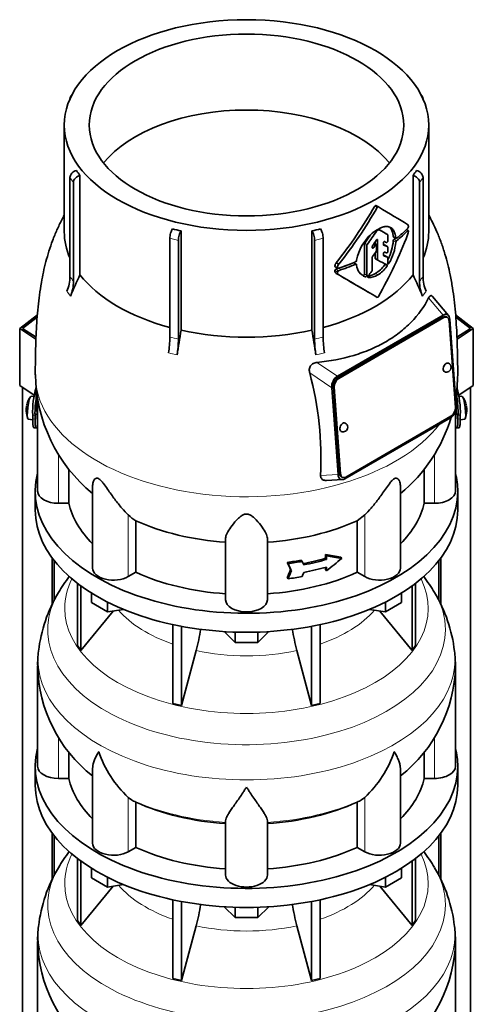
# Model space of a CAD drawing. Header units: millimetres. Extents: x 160 to 768, y -1047 to 1361.
# Tile 6 of 16: x 572 to 768, y -559 to -135. Entities that reach past the tile are written whole.
import ezdxf

# ---------------------------------------------------------------- set-up
doc = ezdxf.new("R2010")
doc.units = ezdxf.units.MM
for name, color, linetype in [('LOW_134-4', 7, 'Continuous'), ('M5X8_UNI7687', 7, 'Continuous'), ('VSI134_DIFFUSORE', 7, 'Continuous'), ('VSI134_TERMINALE', 7, 'Continuous'), ('VSI134_TESTATA', 7, 'Continuous')]:
    doc.layers.add(name, color=color, linetype=linetype)

# ---------------------------------------------------------------- blocks, each defined once
blk = doc.blocks.new('SE4')
at = {"layer": 'LOW_134-4', "color": 7, "linetype": 'Continuous', "lineweight": 35}
for p, q in [((573.42, -779.82), (573.42, -293.66)), ((766.28, -779.82), (766.28, -293.66)), ((586.17, -367.18), (586.17, -386.97)), ((586.93, -368.17), (586.93, -385.5)), ((752.77, -368.17), (752.77, -385.47)), ((753.53, -367.18), (753.53, -386.98)), ((586.17, -485.57), (586.17, -505.36)), ((586.93, -486.56), (586.93, -503.89)), ((752.77, -486.56), (752.77, -503.86)), ((753.53, -485.57), (753.53, -505.38))]:
    blk.add_line(p, q, dxfattribs=at)
at = {"layer": 'M5X8_UNI7687', "color": 7, "linetype": 'Continuous', "lineweight": 35}
for p, q in [((578.34, -297.64), (577.03, -297.52)), ((762.67, -297.52), (761.37, -297.64)), ((575.83, -307.3), (577.76, -307.6)), ((579.07, -305.25), (579.62, -305.32)), ((760.08, -305.32), (760.63, -305.25)), ((761.94, -307.6), (763.87, -307.3))]:
    blk.add_line(p, q, dxfattribs=at)
for centre, radius, start, end in [((584.95, -303.46), 10, 144.9873, 163.3043), ((754.75, -303.46), 10, 16.6957, 35.0127), ((584.95, -303.46), 10, 182.7249, 201.02), ((208.85, -246.9), 370.34, 351.3859, 351.4936), ((584.95, -303.46), 10, 166.4722, 167.4867), ((754.75, -303.46), 10, 338.98, 357.2751), ((754.75, -303.46), 10, 12.3071, 13.5278), ((1130.85, -246.9), 370.34, 188.5064, 188.6141)]:
    blk.add_arc(centre, radius, start, end, dxfattribs=at)
for centre, major_axis, ratio, start_param, end_param in [((584.97, -303.37), (9.78, -2.08), 0.810411, 3.076577, 3.120069), ((576.44, -302.41), (0.6, 4.89), 0.169759, 0.004788, 3.136805), ((763.26, -302.41), (0.6, -4.89), 0.169759, 0.004788, 3.136805), ((754.73, -303.37), (-9.78, -2.08), 0.810411, 3.163117, 3.206609), ((583.42, -301.46), (-7.36, -5.62), 0.747167, 5.690056, 5.839748), ((584.93, -303.58), (9.94, -1.06), 0.589949, 3.115062, 3.229621), ((754.77, -303.58), (-9.94, -1.06), 0.589949, 3.053564, 3.168123), ((756.28, -301.46), (7.36, -5.62), 0.747167, 0.443437, 0.593129)]:
    blk.add_ellipse(centre, major_axis=major_axis, ratio=ratio, start_param=start_param, end_param=end_param, dxfattribs=at)
at = {"layer": 'VSI134_DIFFUSORE', "color": 7, "linetype": 'Continuous', "lineweight": 35}
for p, q in [((578.85, -338.37), (578.85, -346.53)), ((760.85, -346.53), (760.85, -338.37)), ((597.02, -378.04), (597.02, -404.71)), ((598.55, -379.18), (598.55, -406.85)), ((741.15, -379.18), (741.15, -406.85)), ((742.68, -378.04), (742.68, -404.71)), ((603.09, -386.29), (603.09, -382.24)), ((736.61, -386.29), (736.61, -382.24)), ((610.03, -390.3), (603.09, -386.29)), ((610.03, -390.3), (610.03, -386.13)), ((616.86, -389.25), (610.03, -390.3)), ((729.67, -390.3), (722.84, -389.25)), ((729.67, -390.3), (729.67, -386.13)), ((736.61, -386.29), (729.67, -390.3)), ((598.55, -406.85), (612.41, -389.93)), ((727.29, -389.93), (741.15, -406.85)), ((638.15, -395.78), (638.15, -429.71)), ((641.85, -396.52), (641.85, -430.59)), ((697.85, -396.52), (697.85, -430.59)), ((701.55, -395.78), (701.55, -429.71)), ((664.94, -403.43), (660.29, -398.78)), ((664.94, -403.43), (664.94, -399)), ((679.41, -398.78), (674.76, -403.43)), ((674.76, -403.43), (674.76, -399)), ((597.02, -404.71), (598.55, -406.85)), ((674.76, -403.43), (664.94, -403.43)), ((741.15, -406.85), (742.68, -404.71)), ((641.85, -430.59), (648.13, -406.98)), ((691.57, -406.98), (697.85, -430.59)), ((579.85, -413.71), (579.85, -456.76)), ((759.85, -456.76), (759.85, -413.71)), ((638.15, -429.71), (641.85, -430.59)), ((697.85, -430.59), (701.55, -429.71)), ((593.38, -461.96), (593.38, -450.59)), ((746.32, -450.56), (746.32, -461.96)), ((578.85, -456.76), (578.85, -464.93)), ((760.85, -464.93), (760.85, -456.76)), ((603.57, -457.7), (603.57, -489.83)), ((736.13, -489.83), (736.13, -457.69)), ((588.85, -461.96), (593.38, -461.96)), ((746.32, -461.96), (750.85, -461.96)), ((620.36, -471.21), (618.94, -470.16)), ((720.76, -470.16), (719.34, -471.21)), ((622.14, -491.66), (622.14, -472.18)), ((717.56, -472.18), (717.56, -491.66)), ((660.85, -503.53), (660.85, -480.18)), ((678.85, -503.53), (678.85, -480.18)), ((618.94, -493.5), (622.14, -491.66)), ((717.56, -491.66), (720.76, -493.5)), ((597.02, -496.43), (597.02, -523.11)), ((598.55, -497.57), (598.55, -525.24)), ((741.15, -497.57), (741.15, -525.24)), ((742.68, -496.43), (742.68, -523.11)), ((603.09, -504.69), (603.09, -500.63)), ((736.61, -504.69), (736.61, -500.63)), ((598.55, -525.24), (612.41, -508.33)), ((610.03, -508.69), (603.09, -504.69)), ((610.03, -508.69), (610.03, -504.52)), ((616.86, -507.64), (610.03, -508.69)), ((729.67, -508.69), (722.84, -507.64)), ((727.29, -508.33), (741.15, -525.24)), ((729.67, -508.69), (729.67, -504.52)), ((736.61, -504.69), (729.67, -508.69)), ((638.15, -514.18), (638.15, -548.1)), ((641.85, -514.92), (641.85, -548.99)), ((697.85, -514.92), (697.85, -548.99)), ((701.55, -514.18), (701.55, -548.1)), ((664.94, -521.82), (660.29, -517.17)), ((664.94, -521.82), (664.94, -517.39)), ((679.41, -517.17), (674.76, -521.82)), ((674.76, -521.82), (674.76, -517.39)), ((597.02, -523.11), (598.55, -525.24)), ((641.85, -548.99), (648.13, -525.37)), ((674.76, -521.82), (664.94, -521.82)), ((691.57, -525.37), (697.85, -548.99)), ((741.15, -525.24), (742.68, -523.11)), ((579.85, -532.1), (579.85, -575.15)), ((759.85, -575.15), (759.85, -532.1)), ((638.15, -548.1), (641.85, -548.99)), ((697.85, -548.99), (701.55, -548.1))]:
    blk.add_line(p, q, dxfattribs=at)
at = {"layer": 'VSI134_DIFFUSORE', "color": 4, "linetype": 'Continuous', "lineweight": 9}
for p, q in [((588.85, -461.96), (588.85, -444.29)), ((750.85, -461.96), (750.85, -444.3)), ((618.94, -493.5), (618.94, -470.16)), ((720.76, -493.5), (720.76, -470.16))]:
    blk.add_line(p, q, dxfattribs=at)
at = {"layer": 'VSI134_DIFFUSORE', "color": 7, "linetype": 'Continuous', "lineweight": 35}
for centre, radius, start, end in [((648.49, -417.44), 69.4, 142.3825, 149.2794), ((690.69, -417.83), 70.04, 30.7925, 37.6012), ((642.41, -414.2), 62.52, 148.9914, 173.5914), ((697.46, -414.2), 62.36, 6.4073, 31.1006), ((558.28, -382.66), 93.08, 344.857, 350.6789), ((780.11, -382.87), 91.75, 189.3103, 195.2315), ((615.91, -412.61), 36.03, 171.4167, 181.7571), ((717.8, -413.18), 42.05, 359.2789, 8.1192), ((641.19, -412.51), 61.31, 181.13, 232.043), ((698.49, -412.44), 61.37, 307.9088, 358.8103), ((651.44, -435.2), 47.73, 198.6373, 227.0857), ((688.26, -435.2), 47.73, 312.9143, 341.3628), ((628.27, -458.82), 14.7, 237.4509, 245.3566), ((711.43, -458.82), 14.7, 294.6434, 302.5491), ((648.49, -535.84), 69.4, 142.3825, 149.2794), ((690.69, -536.22), 70.04, 30.7925, 37.6012), ((642.41, -532.6), 62.52, 148.9914, 173.5914), ((697.46, -532.59), 62.36, 6.4073, 31.1006), ((558.28, -501.05), 93.08, 344.857, 350.6789), ((780.11, -501.26), 91.75, 189.3103, 195.2315), ((615.91, -531), 36.03, 171.4167, 181.7571), ((717.8, -531.57), 42.05, 359.2789, 8.1192), ((641.19, -530.9), 61.31, 181.13, 232.043), ((698.49, -530.83), 61.37, 307.9088, 358.8103)]:
    blk.add_arc(centre, radius, start, end, dxfattribs=at)
for centre, major_axis, start_param, end_param in [((669.85, -338.37), (91, 0), 2.993207, 6.283185), ((669.85, -338.37), (91, 0), 0, 0.148386), ((669.85, -346.53), (-91, 0), 0, 3.141593), ((669.85, -456.76), (91, 0), 2.993207, 6.283185), ((669.85, -456.76), (91, 0), 0, 0.148386), ((588.85, -456.76), (9, 0), 3.141593, 4.712389), ((750.85, -456.76), (-9, 0), 1.570796, 3.141593), ((669.85, -464.93), (-91, 0), 0, 3.141593), ((669.85, -456.76), (-77, 0), 0.117151, 0.534109), ((669.85, -456.76), (77, 0), 5.749077, 6.166034), ((669.85, -437.28), (-77, 0), 0.902549, 1.453645), ((669.85, -437.28), (77, 0), 4.82954, 5.380636), ((612.57, -489.83), (9, 0), 3.141593, 5.497787), ((727.13, -489.83), (-9, 0), 0.785398, 3.141593), ((669.85, -456.76), (-77, 0), 0.902549, 1.453645), ((669.85, -456.76), (77, 0), 4.82954, 5.380636), ((669.85, -503.53), (-9, 0), 0, 3.141593)]:
    blk.add_ellipse(centre, major_axis=major_axis, ratio=0.57735, start_param=start_param, end_param=end_param, dxfattribs=at)
at = {"layer": 'VSI134_DIFFUSORE', "color": 4, "linetype": 'Continuous', "lineweight": 9}
for centre, major_axis, start_param, end_param in [((669.85, -388.79), (-78.3, 0), 0, 3.425204), ((669.85, -388.79), (-78.3, 0), 5.999574, 6.283185), ((669.85, -397.99), (85.67, 0), 2.813064, 6.283185), ((669.85, -397.99), (85.67, 0), 0, 0.328762), ((669.85, -373.68), (-61.63, 0), 0.463231, 1.030574), ((669.85, -373.68), (61.63, 0), 5.252612, 5.819954), ((669.85, -410.74), (-89.83, 0), 6.215638, 6.283185), ((669.85, -410.74), (-89.83, 0), 0, 3.208962), ((669.85, -373.68), (-61.63, 0), 1.210556, 1.931037), ((669.85, -435.29), (-79.5, 0), 0.898849, 1.457346), ((669.85, -435.29), (79.5, 0), 4.82584, 5.384336), ((669.85, -507.19), (-78.3, 0), 0, 3.425204), ((669.85, -507.19), (-78.3, 0), 5.999574, 6.283185), ((669.85, -516.38), (85.67, 0), 2.813064, 6.283185), ((669.85, -516.38), (85.67, 0), 0, 0.328762), ((669.85, -492.07), (-61.63, 0), 0.463231, 1.030574), ((669.85, -492.07), (61.63, 0), 5.252612, 5.819954), ((669.85, -492.07), (-61.63, 0), 1.210556, 1.931037), ((669.85, -529.14), (-89.83, 0), 0, 3.208962), ((669.85, -529.14), (-89.83, 0), 6.215638, 6.283185)]:
    blk.add_ellipse(centre, major_axis=major_axis, ratio=0.57735, start_param=start_param, end_param=end_param, dxfattribs=at)
at = {"layer": 'VSI134_DIFFUSORE', "color": 7, "linetype": 'Continuous', "lineweight": 35}
for points, knots in [([(603.57, -457.71), (603.57, -457.54), (603.58, -457.37), (603.67, -456.19), (603.95, -455.14), (604.62, -453.46), (604.89, -452.89), (605.34, -452), (605.5, -451.7), (605.76, -451.24), (605.89, -451.01), (606.02, -450.77), (606.12, -450.61), (606.16, -450.53), (606.21, -450.45)], [0.4586292, 0.4586292, 0.4586292, 0.4586292, 0.5, 0.5, 0.75, 0.75, 0.875, 0.875, 0.9375, 0.9375, 0.96875, 0.984375, 0.984375, 1, 1, 1, 1]), ([(736.13, -457.7), (736.13, -457.55), (736.12, -457.39), (736.07, -456.73), (735.99, -456.22), (735.72, -455.15), (735.53, -454.61), (735.08, -453.48), (734.82, -452.9), (734.36, -452), (734.2, -451.7), (733.94, -451.24), (733.86, -451.08), (733.68, -450.77), (733.58, -450.61), (733.49, -450.45)], [0.4604904, 0.4604904, 0.4604904, 0.4604904, 0.5, 0.5, 0.625, 0.625, 0.75, 0.75, 0.875, 0.875, 0.9375, 0.9375, 0.96875, 0.96875, 1, 1, 1, 1]), ([(669.85, -465.67), (669.72, -465.89), (669.58, -466.1), (669.32, -466.52), (669.19, -466.72), (668.79, -467.34), (668.52, -467.75), (667.74, -468.94), (667.22, -469.7), (666.21, -471.18), (665.71, -471.89), (664.77, -473.25), (664.31, -473.89), (663.47, -475.11), (663.07, -475.69), (662.53, -476.51), (662.36, -476.78), (662.04, -477.29), (661.89, -477.54), (661.47, -478.26), (661.25, -478.7), (660.94, -479.5), (660.85, -479.86), (660.85, -480.18)], [0, 0, 0, 0, 0.03125, 0.03125, 0.0625, 0.0625, 0.125, 0.125, 0.25, 0.25, 0.375, 0.375, 0.5, 0.5, 0.625, 0.625, 0.6875, 0.6875, 0.75, 0.75, 0.875, 0.875, 1, 1, 1, 1]), ([(678.85, -480.18), (678.85, -479.86), (678.76, -479.5), (678.45, -478.7), (678.23, -478.26), (677.81, -477.54), (677.66, -477.29), (677.34, -476.78), (677.17, -476.51), (676.63, -475.69), (676.23, -475.11), (675.39, -473.89), (674.94, -473.25), (673.99, -471.9), (673.5, -471.19), (672.48, -469.71), (671.96, -468.94), (671.18, -467.75), (670.91, -467.34), (670.52, -466.73), (670.38, -466.52), (670.12, -466.1), (669.98, -465.88), (669.85, -465.67)], [0, 0, 0, 0, 0.125, 0.125, 0.25, 0.25, 0.3125, 0.3125, 0.375, 0.375, 0.5, 0.5, 0.625, 0.625, 0.75, 0.75, 0.875, 0.875, 0.9375, 0.9375, 0.96875, 0.96875, 1, 1, 1, 1])]:
    blk.add_open_spline(points, degree=3, knots=knots, dxfattribs=at)
at = {"layer": 'VSI134_TERMINALE', "color": 7, "linetype": 'Continuous', "lineweight": 35}
for p, q in [((572.14, -268.31), (579.77, -262.46)), ((759.94, -262.47), (767.56, -268.31)), ((579.68, -263.49), (573.42, -268.29)), ((766.28, -268.29), (760.01, -263.49)), ((579.15, -272.97), (572.14, -268.31)), ((572.14, -292.81), (572.14, -268.31)), ((573.42, -268.29), (579.19, -272.12)), ((760.52, -272.11), (766.28, -268.29)), ((767.56, -268.31), (760.55, -272.97)), ((767.56, -292.81), (767.56, -268.31)), ((578.43, -296.99), (572.14, -292.81)), ((767.56, -292.81), (761.25, -297)), ((577.75, -307.24), (577.75, -305.61)), ((578.74, -307.32), (578.74, -305.69)), ((760.96, -307.32), (760.96, -305.69)), ((761.95, -307.24), (761.95, -305.61)), ((578.35, -311.07), (579.35, -311.15)), ((760.35, -311.15), (761.35, -311.07))]:
    blk.add_line(p, q, dxfattribs=at)
at = {"layer": 'VSI134_TERMINALE', "color": 4, "linetype": 'Continuous', "lineweight": 9}
for p, q in [((577.75, -305.61), (578.74, -305.69)), ((578.74, -307.32), (577.75, -307.24)), ((760.96, -305.69), (761.95, -305.61)), ((761.95, -307.24), (760.96, -307.32))]:
    blk.add_line(p, q, dxfattribs=at)
at = {"layer": 'VSI134_TERMINALE', "color": 7, "linetype": 'Continuous', "lineweight": 35}
for centre, radius, start, end in [((614.8, -304.26), 37.07, 163.6042, 182.0785), ((723.34, -304.47), 38.63, 358.3189, 15.8843), ((617.18, -304.55), 38.45, 169.7505, 181.7029), ((724.09, -304.33), 36.9, 357.8966, 10.3709)]:
    blk.add_arc(centre, radius, start, end, dxfattribs=at)
for points, knots in [([(578.35, -311.07), (578.28, -311.07), (578.21, -311.02), (578.08, -310.83), (578.02, -310.68), (577.95, -310.36), (577.92, -310.23), (577.88, -309.97), (577.85, -309.68), (577.82, -309.34), (577.79, -308.98), (577.78, -308.79), (577.76, -308.17), (577.75, -307.73), (577.75, -307.24)], [0.3962895, 0.3962895, 0.3962895, 0.3962895, 0.5, 0.5, 0.625, 0.625, 0.6875, 0.6875, 0.75, 0.8125, 0.8125, 0.875, 0.875, 1, 1, 1, 1]), ([(578.74, -307.32), (578.74, -307.81), (578.75, -308.25), (578.77, -308.86), (578.78, -309.05), (578.81, -309.41), (578.82, -309.59), (578.87, -310.06), (578.91, -310.32), (579.01, -310.75), (579.07, -310.91), (579.21, -311.12), (579.29, -311.16), (579.43, -311.15), (579.47, -311.13), (579.57, -311.06), (579.67, -310.96), (579.78, -310.82), (579.84, -310.73)], [0, 0, 0, 0, 0.125, 0.125, 0.1875, 0.1875, 0.25, 0.25, 0.375, 0.375, 0.5, 0.5, 0.625, 0.625, 0.6875, 0.6875, 0.75, 0.8096651, 0.8096651, 0.8096651, 0.8096651]), ([(759.86, -310.73), (759.91, -310.81), (759.97, -310.89), (760.13, -311.07), (760.23, -311.14), (760.41, -311.16), (760.49, -311.12), (760.63, -310.91), (760.68, -310.76), (760.76, -310.44), (760.78, -310.31), (760.83, -310.05), (760.86, -309.76), (760.89, -309.42), (760.92, -309.06), (760.93, -308.87), (760.95, -308.25), (760.96, -307.81), (760.96, -307.32)], [0.189779, 0.189779, 0.189779, 0.189779, 0.25, 0.25, 0.375, 0.375, 0.5, 0.5, 0.625, 0.625, 0.6875, 0.6875, 0.75, 0.8125, 0.8125, 0.875, 0.875, 1, 1, 1, 1]), ([(761.95, -307.24), (761.95, -307.73), (761.94, -308.17), (761.92, -308.78), (761.91, -308.97), (761.88, -309.33), (761.87, -309.51), (761.82, -309.98), (761.78, -310.24), (761.68, -310.67), (761.62, -310.83), (761.49, -311.02), (761.42, -311.07), (761.35, -311.07)], [0, 0, 0, 0, 0.125, 0.125, 0.1875, 0.1875, 0.25, 0.25, 0.375, 0.375, 0.5, 0.5, 0.6059848, 0.6059848, 0.6059848, 0.6059848])]:
    blk.add_open_spline(points, degree=3, knots=knots, dxfattribs=at)
at = {"layer": 'VSI134_TESTATA', "color": 7, "linetype": 'Continuous', "lineweight": 35}
for p, q in [((594.73, -167.63), (594.12, -168.48)), ((745.58, -168.48), (744.97, -167.63)), ((593.79, -169.56), (593.79, -169.58)), ((745.91, -169.58), (745.91, -169.56)), ((591.35, -180.79), (591.35, -226.79)), ((748.35, -226.79), (748.35, -180.79)), ((598.11, -202.46), (598.11, -245.2)), ((741.59, -245.2), (741.59, -202.46)), ((593.79, -245.99), (593.79, -203.44)), ((595.32, -205.57), (595.32, -248.12)), ((744.38, -248.12), (744.38, -205.57)), ((745.91, -203.44), (745.91, -245.99)), ((726.67, -216.04), (725.61, -215.43)), ((641.67, -226.35), (641.67, -269.09)), ((698.03, -269.09), (698.03, -226.35)), ((730.62, -227.91), (729.56, -227.29)), ((730.72, -230.62), (730.72, -228.13)), ((739.54, -226.16), (738.8, -225.73)), ((636.81, -272.08), (636.81, -229.53)), ((640.51, -230.42), (640.51, -272.96)), ((699.19, -272.96), (699.19, -230.42)), ((702.89, -229.53), (702.89, -272.08)), ((720.65, -232.01), (720.65, -244.87)), ((721.71, -245.49), (721.71, -232.63)), ((725.82, -232.26), (724.85, -231.7)), ((725.28, -231.06), (725.28, -231.95)), ((725.92, -234.6), (725.92, -232.49)), ((726.34, -238.72), (726.34, -230.31)), ((728.82, -232.2), (728.82, -231.62)), ((730.62, -233.15), (729.56, -232.53)), ((733.18, -228.97), (734.25, -229.59)), ((724.02, -233.54), (724.02, -233.12)), ((725.28, -235.74), (725.28, -238.11)), ((728.82, -236.74), (728.82, -236.17)), ((730.62, -237.72), (729.56, -237.11)), ((730.72, -235.18), (730.72, -233.37)), ((708.49, -240.04), (709.59, -240.68)), ((717.16, -240.72), (716.09, -240.1)), ((717.29, -238.93), (717.28, -239.12)), ((717.28, -240.94), (717.29, -241.11)), ((724.02, -243.26), (724.02, -237.72)), ((725.38, -238.34), (726.44, -238.95)), ((730.71, -240.32), (730.72, -237.95)), ((708.07, -241.78), (709.17, -242.41)), ((708.51, -244.65), (709.61, -245.29)), ((756.9, -262.81), (750, -254.6)), ((709.02, -288.88), (754.53, -262.6)), ((754.46, -263.52), (709.21, -289.64)), ((754.82, -263.68), (709.56, -289.81)), ((756.29, -263.52), (755.94, -263.35)), ((759.83, -302.36), (757.12, -265.01)), ((757.48, -264.44), (760.19, -301.79)), ((709.28, -331.18), (706.57, -293.84)), ((707.27, -293.42), (709.98, -330.77)), ((707.62, -293.58), (710.34, -330.94)), ((579.85, -299.18), (579.85, -338.37)), ((759.85, -338.37), (759.85, -304.03)), ((757.73, -306.75), (712.23, -333.02)), ((712.64, -332.26), (757.9, -306.13)), ((593.38, -343.57), (593.38, -328.86)), ((746.32, -328.84), (746.32, -343.57)), ((704.32, -333.76), (711.15, -333.37)), ((710.82, -332.25), (711.17, -332.42)), ((603.57, -335.93), (603.57, -371.44)), ((736.13, -371.44), (736.13, -335.92)), ((593.38, -343.57), (588.85, -343.57)), ((750.85, -343.57), (746.32, -343.57)), ((622.14, -373.26), (622.14, -351.07)), ((720.76, -348.6), (717.56, -351.07)), ((717.56, -351.07), (717.56, -373.26)), ((660.85, -385.13), (660.85, -358.62)), ((678.85, -385.13), (678.85, -358.62)), ((693.45, -368.03), (693.83, -368.57)), ((703.87, -367.23), (703.87, -365.59)), ((703.87, -365.59), (704.26, -366.13)), ((703.87, -367.23), (704.26, -367.76)), ((704.26, -366.13), (704.26, -367.76)), ((710.47, -366.75), (710.86, -367.29)), ((687.38, -369), (687.76, -369.54)), ((688.81, -372.07), (689.2, -372.61)), ((703.87, -372.13), (703.87, -371.14)), ((703.87, -372.13), (704.26, -372.66)), ((704.26, -371.03), (704.26, -372.66)), ((622.14, -373.26), (618.94, -375.11)), ((687.38, -375.53), (687.76, -376.08)), ((720.76, -375.11), (717.56, -373.26))]:
    blk.add_line(p, q, dxfattribs=at)
at = {"layer": 'VSI134_TESTATA', "color": 4, "linetype": 'Continuous', "lineweight": 9}
for p, q in [((595.32, -205.57), (593.79, -203.44)), ((745.91, -203.44), (744.38, -205.57)), ((726.17, -216.33), (725.11, -215.72)), ((725.88, -226.45), (725.57, -226.27)), ((726.1, -226.22), (725.85, -226.08)), ((726.72, -225.87), (726.46, -225.72)), ((726.96, -225.84), (726.61, -225.64)), ((730.62, -227.91), (729.55, -227.29)), ((734.17, -229.42), (733.09, -228.8)), ((739.36, -226.22), (738.69, -225.84)), ((640.51, -230.42), (636.81, -229.53)), ((702.89, -229.53), (699.19, -230.42)), ((721.71, -232.63), (720.65, -232.01)), ((721.85, -232.24), (720.79, -231.63)), ((725.34, -232.5), (724.6, -232.07)), ((725.98, -230.11), (726.34, -230.31)), ((730.6, -233.14), (729.54, -232.52)), ((734.17, -231.18), (733.09, -230.56)), ((734.46, -230.58), (733.39, -229.96)), ((724.02, -233.2), (724.61, -233.55)), ((730.61, -237.72), (729.54, -237.1)), ((709.04, -242.12), (707.93, -241.48)), ((716.87, -240.72), (715.82, -240.11)), ((726.34, -238.72), (725.28, -238.11)), ((729.27, -241.07), (730.34, -241.69)), ((730.71, -239.98), (731.24, -240.28)), ((709, -244.05), (707.89, -243.42)), ((709.45, -243.49), (708.35, -242.85)), ((720.03, -245.49), (721.09, -246.11)), ((720.65, -244.87), (721.71, -245.49)), ((725.36, -244.65), (726.42, -245.27)), ((722.13, -246.31), (722.25, -246.38)), ((592.87, -252.82), (592.49, -252.33)), ((592.87, -252.82), (594.02, -254.46)), ((746.06, -253.89), (745.68, -254.46)), ((746.06, -253.89), (747.21, -252.33)), ((748.3, -255.19), (754.53, -262.6)), ((754.82, -263.68), (754.46, -263.52)), ((637.19, -279.04), (636.27, -278.86)), ((637.19, -279.04), (639.97, -279.74)), ((700.64, -279.48), (699.73, -279.74)), ((700.64, -279.48), (703.42, -278.86)), ((709.02, -288.88), (700.22, -282.96)), ((706.57, -293.84), (697.09, -287.46)), ((709.56, -289.81), (709.21, -289.64)), ((707.62, -293.58), (707.27, -293.42)), ((579.79, -308.23), (579.85, -308.24)), ((759.85, -308.24), (759.91, -308.23)), ((588.85, -343.57), (588.85, -322.39)), ((750.85, -343.57), (750.85, -322.37)), ((701.76, -331.61), (709.28, -331.18)), ((710.34, -330.94), (709.98, -330.77)), ((618.94, -375.11), (618.94, -348.6)), ((720.76, -375.11), (720.76, -348.6))]:
    blk.add_line(p, q, dxfattribs=at)
at = {"layer": 'VSI134_TESTATA', "color": 7, "linetype": 'Continuous', "lineweight": 35}
for centre, radius, start, end in [((628.74, -178.87), 38.66, 213.7109, 217.6034), ((710.96, -178.87), 38.66, 322.3966, 326.2891), ((558.65, -119.86), 192.09, 321.2685, 330.0618), ((556.49, -118.63), 195.79, 321.4403, 330.0659), ((739.16, -223.71), 0.189, 48.4238, 58.9517), ((738.55, -224.5), 1.05, 319.4362, 2.2381), ((667.23, -111.28), 117.87, 255.627, 257.474), ((672.47, -111.28), 117.87, 282.526, 284.373), ((737.27, -242.77), 20.34, 131.4374, 169.1268), ((726.47, -226.82), 0.701, 121.3426, 147.4783), ((726.86, -226.07), 0.25, 66.4547, 125.8549), ((733.76, -226.01), 5.86, 340.0202, 355.9303), ((721.33, -232.04), 0.683, 142.6702, 177.4199), ((722.4, -232.66), 0.685, 142.728, 177.4247), ((724.73, -233.15), 0.71, 144.7473, 177.5843), ((711.28, -228.59), 21.91, 333.0686, 354.8481), ((712.4, -229.2), 21.85, 329.5363, 354.8235), ((734.02, -230.65), 0.93, 132.5622, 174.2913), ((735.09, -231.27), 0.927, 132.3786, 174.2656), ((725.18, -234.57), 0.742, 324.5379, 357.5626), ((710.67, -241.71), 2.74, 142.4032, 175.1746), ((711.8, -242.36), 2.77, 142.6885, 175.0994), ((716.59, -239.04), 0.701, 294.3064, 353.4391), ((723.01, -240.7), 5.74, 184.0787, 250.4321), ((724.74, -237.75), 0.719, 143.3889, 177.4377), ((719.03, -233.81), 12.56, 300.2581, 324.6507), ((795.5, -337.98), 218.11, 154.8225, 157.4837), ((708.54, -243.47), 0.65, 107.3621, 174.8958), ((709.65, -244.11), 0.652, 107.6582, 174.966), ((-413.73, -2188.9), 2244.89, 59.51557, 59.98783), ((-414.26, -2192.23), 2248.03, 59.51593, 60.00441), ((721.56, -238.8), 6.98, 274.5485, 302.9777), ((722.63, -239.47), 6.92, 266.8484, 303.1454), ((723.29, -243.22), 0.729, 320.6246, 357.2202), ((720.08, -234.4), 12.58, 300.2436, 324.5986), ((544.2, -337.98), 218.11, 22.5163, 25.1775), ((576.82, -245.81), 16.97, 337.4174, 359.3951), ((578.35, -247.94), 16.97, 337.4174, 359.3951), ((761.35, -247.94), 16.97, 180.6049, 202.5826), ((762.88, -245.81), 16.97, 180.6049, 202.5826), ((1268.19, -374.34), 635.3, 170.4635, 171.43609), ((71.51, -374.34), 635.3, 8.56391, 9.5365), ((589.7, -271.75), 47.12, 351.3197, 359.5934), ((593.39, -272.63), 47.12, 351.3197, 359.5934), ((746.31, -272.63), 47.12, 180.4066, 188.6803), ((750, -271.75), 47.12, 180.4066, 188.6803), ((756, -285.11), 2, 0, 64.5303), ((557.03, -324.61), 144.9, 357.233, 14.8561), ((756, -285.11), 2, 244.5303, 360), ((646.21, -287.31), 67.32, 180.7604, 230.6152), ((693.43, -287.23), 67.42, 350.2713, 359.1652), ((711.46, -310.83), 2, 0, 64.5303), ((693.43, -287.23), 67.42, 309.3808, 343.3918), ((711.46, -310.83), 2, 244.5303, 0), ((630.59, -336.78), 16.6, 225.4083, 239.3884)]:
    blk.add_arc(centre, radius, start, end, dxfattribs=at)
at = {"layer": 'VSI134_TESTATA', "color": 4, "linetype": 'Continuous', "lineweight": 9}
for centre, radius, start, end in [((565.01, -268.25), 36.39, 33.5892, 37.725), ((774.69, -268.25), 36.39, 142.275, 146.4108), ((628.04, -316.92), 45.69, 74.1676, 78.9335), ((711.66, -316.92), 45.69, 101.0665, 105.8324)]:
    blk.add_arc(centre, radius, start, end, dxfattribs=at)
at = {"layer": 'VSI134_TESTATA', "color": 7, "linetype": 'Continuous', "lineweight": 35}
for major_axis in [(78.5, 0), (67.74, 0)]:
    blk.add_ellipse((669.85, -180.79), major_axis=major_axis, ratio=0.57735, dxfattribs=at)
for centre, major_axis, ratio, start_param, end_param in [((596.56, -170.22), (2.44, -1.75), 0.754344, 2.912261, 3.637652), ((743.14, -170.22), (-2.44, -1.75), 0.754344, 2.645534, 3.370925), ((669.85, -213.45), (67.74, 0), 0.57735, 0.430765, 2.710827), ((596.56, -202.78), (-2.44, -1.75), 0.754344, 4.207836, 5.787126), ((598.09, -204.91), (2.44, 1.75), 0.754344, 1.066243, 2.645534), ((741.61, -204.91), (2.44, -1.75), 0.754344, 0.496059, 2.075349), ((743.14, -202.78), (-2.44, 1.75), 0.754344, 3.637652, 5.216942), ((669.85, -183.24), (80, -46.83), 0.005973, 0.523921, 0.784455), ((669.85, -226.79), (78.5, 0), 0.57735, 3.141593, 3.391494), ((637.96, -227.93), (-0.7, -2.92), 0.31246, 3.786362, 5.365653), ((641.66, -228.82), (0.7, 2.92), 0.31246, 0.64477, 2.22406), ((698.04, -228.82), (0.7, -2.92), 0.31246, 0.917533, 2.496823), ((701.74, -227.93), (-0.7, 2.92), 0.31246, 4.059125, 5.638416), ((669.85, -192.97), (58.67, 82.76), 0.630164, 4.691898, 4.733091), ((669.85, -192.97), (-59.79, -84.34), 0.630164, 1.551795, 1.620079), ((669.85, -193.38), (80, 0), 0.57735, -0.790935, -0.780102), ((669.85, -192.88), (78.5, -44.84), 0.004672, -0.75927, -0.703933), ((669.85, -222.43), (56.38, 99), 0.573353, 4.713426, 4.974273), ((669.85, -192.88), (80, -45.69), 0.004672, -0.773039, -0.705414), ((669.85, -202.31), (80, 0), 0.57735, -0.630598, -0.518021), ((669.85, -203.34), (80, -0.05), 0.576906, -0.63021, -0.517581), ((669.85, -226.79), (-78.5, 0), 0.57735, 2.891692, 3.141593), ((629.05, -173.09), (84.79, 108.49), 0.813815, 4.796406, 4.817449), ((634.42, -177.8), (86.01, 97.61), 0.811036, -1.433588, -1.423742), ((627.73, -174.38), (122.16, -64.34), 0.054855, -0.567828, -0.557381), ((626.92, -173.91), (124.51, -65.57), 0.054855, -0.582253, -0.558494), ((626.97, -172.28), (124.46, -65.52), 0.055137, -0.576041, -0.56471), ((669.85, -203.34), (78.5, -0.05), 0.576906, -0.627228, -0.613459), ((635.25, -181.43), (86.16, 95.92), 0.810489, -1.432045, -1.409969), ((625.94, -177.83), (124.01, -66.26), 0.046433, -0.567944, -0.557578), ((625.09, -177.34), (126.4, -67.54), 0.046433, -0.582298, -0.558682), ((625.5, -175.92), (125.98, -67.1), 0.048322, -0.576058, -0.564869), ((669.85, -203.35), (78.5, 0), 0.57735, -1.058237, -0.967486), ((669.85, -203.35), (80, 0), 0.57735, -1.052994, -0.942461), ((669.85, -202.31), (80, 0), 0.57735, -1.05245, -0.942461), ((669.85, -206.28), (79.99, -43.94), 0.021828, -0.772923, -0.700364), ((669.85, -226.79), (-78.5, 0), 0.57735, 0.41818, 1.136418), ((669.85, -226.79), (78.5, 0), 0.57735, 5.146767, 5.865006), ((645, -193.35), (87.22, 75.16), 0.800393, -1.357861, -1.335212), ((754.62, -266.31), (-1.7, -3.94), 0.585917, 2.297572, 3.808941), ((754.65, -266.06), (-1.29, -2.71), 0.625473, 3.141593, 3.879379), ((755, -266.23), (-1.29, -2.71), 0.625473, 2.308583, 3.879379), ((669.85, -226.79), (-78.5, 0), 0.57735, 1.203578, 1.938015), ((756, -285.11), (0.86, 1.81), 0.625473, 0, 3.141593), ((709.45, -292.39), (-1.52, -3.76), 0.658311, 3.841252, 5.352621), ((709.39, -292.19), (1.29, 2.71), 0.625473, 0.737787, 2.308583), ((709.75, -292.36), (1.29, 2.71), 0.625473, 0.737787, 2.308583), ((669.85, -334.01), (-27.25, 225.93), 0.384309, 1.352007, 1.410262), ((669.85, -334.01), (27.25, 225.93), 0.384309, -1.410262, -1.349084), ((757.3, -303.23), (1.52, 3.76), 0.658311, 3.841252, 5.35262), ((757.71, -303.58), (-1.29, -2.71), 0.625473, 0.737787, 2.308583), ((711.46, -310.83), (0.86, 1.81), 0.625473, 0, 3.141593), ((712.13, -329.31), (1.7, 3.94), 0.585917, 2.297573, 3.808941), ((712.11, -329.55), (1.29, 2.71), 0.625473, 2.308583, 3.141593), ((712.46, -329.71), (1.29, 2.71), 0.625473, 2.308583, 3.879379), ((588.85, -338.37), (9, 0), 0.57735, 3.141593, 4.712389), ((750.85, -338.37), (-9, 0), 0.57735, 1.570796, 3.141593), ((669.85, -338.37), (-77, 0), 0.57735, 0.117151, 0.534109), ((669.85, -338.37), (77, 0), 0.57735, 5.749077, 6.166034), ((669.85, -316.17), (-77, 0), 0.57735, 0.902549, 1.453645), ((669.85, -316.17), (77, 0), 0.57735, 4.82954, 5.380636), ((669.85, -325.71), (77, 0), 0.57735, -1.341157, -1.259355), ((669.85, -325.71), (78, 0), 0.57735, -1.339048, -1.258311), ((446.45, -28.32), (323.67, -577.15), 0.09615, 0.884303, 0.887521), ((669.85, -327.35), (77, 0), 0.57735, -1.249874, -1.113116), ((669.85, -327.35), (78, 0), 0.57735, -1.248952, -1.113951), ((669.85, -323.54), (76.01, -35.64), 0.345529, -0.95251, -0.854431), ((669.85, -323.54), (77, -36.1), 0.345529, -0.953344, -0.85654), ((669.85, -334.42), (72.18, 51.03), 0.579238, 4.780548, 4.877352), ((612.57, -371.44), (9, 0), 0.57735, 3.141593, 5.497787), ((454.99, -54.09), (312, -556.34), 0.096151, 0.909542, 0.916225), ((454.99, -5.64), (-52.46, -635.69), 0.491081, 0.99085, 0.997533), ((452.01, -49.94), (316.31, -564.02), 0.096151, 0.908896, 0.915487), ((452.01, -1.46), (-53.18, -644.47), 0.491081, 0.991587, 0.998179), ((669.85, -330.61), (78, 0), 0.57735, -1.248952, -1.113951), ((727.13, -371.44), (-9, 0), 0.57735, 0.785398, 3.141593), ((669.85, -338.37), (-77, 0), 0.57735, 0.902549, 1.453645), ((669.85, -338.37), (77, 0), 0.57735, 4.82954, 5.380636), ((669.85, -332.25), (78, 0), 0.57735, -1.339048, -1.258311), ((446.42, -6.9), (-54.41, -659.53), 0.49109, 1.019542, 1.02276), ((669.85, -385.13), (9, 0), 0.57735, 3.141593, 6.283185)]:
    blk.add_ellipse(centre, major_axis=major_axis, ratio=ratio, start_param=start_param, end_param=end_param, dxfattribs=at)
at = {"layer": 'VSI134_TESTATA', "color": 4, "linetype": 'Continuous', "lineweight": 9}
for start_param, end_param in [(0.000374, 2.726381), (2.988518, 3.141192)]:
    blk.add_ellipse((669.85, -288.22), major_axis=(-91, 0), ratio=0.57735, start_param=start_param, end_param=end_param, dxfattribs=at)
at = {"layer": 'VSI134_TESTATA', "color": 7, "linetype": 'Continuous', "lineweight": 35}
for points, knots in [([(725.11, -215.72), (725.17, -215.61), (725.26, -215.51), (725.45, -215.4), (725.54, -215.39), (725.61, -215.43)], [0, 0, 0, 0, 0.5, 0.5, 1, 1, 1, 1]), ([(726.67, -216.04), (726.6, -216), (726.51, -216.01), (726.33, -216.12), (726.23, -216.22), (726.17, -216.33)], [0, 0, 0, 0, 0.5, 0.5, 1, 1, 1, 1]), ([(591.35, -219.53), (590.98, -220.21), (589.89, -222.32), (588.14, -225.98), (586.28, -230.48), (584.71, -235.03), (583.4, -239.56), (582.33, -244.07), (581.4, -248.87), (580.63, -253.89), (580.02, -259.22), (579.57, -264.53), (579.26, -269.78), (579.07, -274.69), (578.97, -279.28), (578.91, -282.76), (578.86, -285.88), (578.85, -287.44), (578.85, -288.24)], [0.1159609, 0.1159609, 0.1159609, 0.1159609, 0.1437947, 0.2013166, 0.2603423, 0.3171094, 0.3727995, 0.4277867, 0.48331, 0.5493569, 0.6132512, 0.6825282, 0.7521248, 0.817542, 0.8756608, 0.9367356, 0.9724884, 1, 1, 1, 1]), ([(760.85, -288.24), (760.84, -287.43), (760.84, -285.8), (760.8, -283.2), (760.75, -280.18), (760.67, -276.36), (760.52, -271.64), (760.26, -266.59), (759.88, -261.34), (759.34, -256.07), (758.61, -250.72), (757.7, -245.64), (756.61, -240.79), (755.34, -236.15), (753.79, -231.46), (751.96, -226.89), (750.12, -222.93), (748.9, -220.56), (748.36, -219.54)], [0, 0, 0, 0, 0.0277283, 0.0664016, 0.1034457, 0.1613343, 0.223178, 0.2904822, 0.3584444, 0.4257358, 0.4885279, 0.557277, 0.6124308, 0.667078, 0.7285659, 0.7883909, 0.8424533, 0.8838492, 0.8838492, 0.8838492, 0.8838492]), ([(730.77, -224.5), (730.72, -224.49), (730.62, -224.46), (730.47, -224.44), (730.31, -224.43), (730.16, -224.43), (730, -224.43), (729.85, -224.44), (729.69, -224.45), (729.54, -224.47), (729.39, -224.5), (729.23, -224.53), (729.08, -224.57), (728.93, -224.6), (728.79, -224.65), (728.64, -224.69), (728.5, -224.74), (728.36, -224.79), (728.22, -224.84), (728.08, -224.89), (727.83, -225), (727.45, -225.16), (726.95, -225.42), (726.44, -225.7), (725.92, -226.01), (725.39, -226.35), (724.86, -226.72), (724.33, -227.1), (723.98, -227.38), (723.81, -227.52)], [0, 0, 0, 0, 0.027225, 0.053963, 0.080229, 0.106036, 0.131393, 0.156305, 0.180776, 0.20481, 0.228406, 0.251563, 0.274281, 0.296556, 0.318385, 0.339764, 0.36069, 0.381158, 0.401163, 0.420702, 0.439769, 0.508178, 0.577363, 0.647201, 0.717542, 0.788205, 0.858988, 0.929667, 1, 1, 1, 1]), ([(734.17, -229.42), (734.16, -229.32), (734.14, -229.13), (734.1, -228.84), (734.05, -228.56), (734, -228.28), (733.94, -228.01), (733.87, -227.74), (733.74, -227.3), (733.51, -226.69), (733.14, -226.03), (732.68, -225.46), (732.23, -225.08), (731.81, -224.84), (731.49, -224.69), (731.14, -224.57), (730.89, -224.52), (730.77, -224.5)], [0, 0, 0, 0, 0.036046, 0.07226, 0.108651, 0.145226, 0.181995, 0.21897, 0.256164, 0.374824, 0.50166, 0.611779, 0.746751, 0.808863, 0.871706, 0.935274, 1, 1, 1, 1]), ([(739.29, -223.57), (739.3, -223.58), (739.33, -223.61), (739.38, -223.67), (739.41, -223.73), (739.45, -223.8), (739.48, -223.87), (739.51, -223.96), (739.54, -224.05), (739.56, -224.14), (739.58, -224.24), (739.59, -224.35), (739.6, -224.42), (739.61, -224.46)], [0, 0, 0, 0, 0.08878, 0.177923, 0.267524, 0.357639, 0.448281, 0.53943, 0.631034, 0.723011, 0.815254, 0.907634, 1, 1, 1, 1]), ([(731.4, -224.67), (731.48, -224.74), (731.72, -224.97), (732.09, -225.44), (732.46, -226.13), (732.71, -226.8), (732.86, -227.37), (732.96, -227.83), (733.04, -228.3), (733.08, -228.64), (733.09, -228.8)], [0.3320997, 0.3320997, 0.3320997, 0.3320997, 0.389092, 0.5058891, 0.633698, 0.7533976, 0.8158474, 0.8777312, 0.9391014, 1, 1, 1, 1]), ([(739.61, -226.43), (739.62, -226.3), (739.6, -226.2), (739.5, -226.13), (739.43, -226.15), (739.36, -226.22)], [0, 0, 0, 0, 0.5, 0.5, 1, 1, 1, 1]), ([(725.92, -232.49), (725.92, -232.41), (725.9, -232.35), (725.83, -232.26), (725.78, -232.24), (725.66, -232.24), (725.59, -232.26), (725.46, -232.35), (725.39, -232.42), (725.34, -232.5)], [0, 0, 0, 0, 0.25, 0.25, 0.5, 0.5, 0.75, 0.75, 1, 1, 1, 1]), ([(725.75, -230.33), (725.8, -230.25), (725.87, -230.18), (726, -230.09), (726.07, -230.06), (726.19, -230.05), (726.24, -230.08), (726.32, -230.17), (726.34, -230.23), (726.34, -230.31)], [0, 0, 0, 0, 0.25, 0.25, 0.5, 0.5, 0.75, 0.75, 1, 1, 1, 1]), ([(728.82, -231.62), (728.82, -231.54), (728.84, -231.45), (728.91, -231.28), (728.96, -231.19), (729.08, -231.06), (729.14, -231), (729.27, -230.94), (729.33, -230.94), (729.38, -230.96)], [0, 0, 0, 0, 0.25, 0.25, 0.5, 0.5, 0.75, 0.75, 1, 1, 1, 1]), ([(730.17, -231.29), (730.22, -231.31), (730.28, -231.31), (730.4, -231.25), (730.47, -231.19), (730.58, -231.05), (730.63, -230.97), (730.7, -230.79), (730.72, -230.7), (730.72, -230.62)], [0, 0, 0, 0, 0.25, 0.25, 0.5, 0.5, 0.75, 0.75, 1, 1, 1, 1]), ([(734.17, -229.42), (734.18, -229.51), (734.21, -229.58), (734.32, -229.62), (734.39, -229.6), (734.46, -229.55)], [0, 0, 0, 0, 0.5, 0.5, 1, 1, 1, 1]), ([(724.61, -233.55), (724.56, -233.62), (724.49, -233.69), (724.36, -233.78), (724.29, -233.8), (724.17, -233.8), (724.11, -233.78), (724.04, -233.69), (724.02, -233.62), (724.02, -233.54)], [0, 0, 0, 0, 0.25, 0.25, 0.5, 0.5, 0.75, 0.75, 1, 1, 1, 1]), ([(728.82, -236.17), (728.82, -236.09), (728.84, -236), (728.91, -235.82), (728.96, -235.74), (729.08, -235.6), (729.14, -235.55), (729.27, -235.49), (729.33, -235.49), (729.38, -235.51)], [0, 0, 0, 0, 0.25, 0.25, 0.5, 0.5, 0.75, 0.75, 1, 1, 1, 1]), ([(730.17, -235.85), (730.22, -235.88), (730.28, -235.87), (730.4, -235.81), (730.47, -235.76), (730.58, -235.62), (730.63, -235.53), (730.7, -235.35), (730.72, -235.26), (730.72, -235.18)], [0, 0, 0, 0, 0.25, 0.25, 0.5, 0.5, 0.75, 0.75, 1, 1, 1, 1]), ([(708.07, -241.78), (708.06, -241.77), (708.05, -241.77), (707.96, -241.71), (707.92, -241.6), (707.93, -241.48)], [0.4706024, 0.4706024, 0.4706024, 0.4706024, 0.5, 0.5, 1, 1, 1, 1]), ([(715.8, -240.1), (715.9, -240.06), (716.01, -240.06), (716.08, -240.1), (716.09, -240.1), (716.09, -240.1)], [0, 0, 0, 0, 0.5, 0.5, 0.5191186, 0.5191186, 0.5191186, 0.5191186]), ([(717.28, -240.94), (717.28, -240.83), (717.23, -240.75), (717.08, -240.68), (716.98, -240.68), (716.87, -240.72)], [0, 0, 0, 0, 0.5, 0.5, 1, 1, 1, 1]), ([(729.27, -241.07), (729.36, -240.95), (729.42, -240.79), (729.44, -240.53), (729.41, -240.42), (729.33, -240.38)], [0, 0, 0, 0, 0.5, 0.5, 1, 1, 1, 1]), ([(730.4, -241), (730.47, -241.04), (730.51, -241.14), (730.48, -241.41), (730.42, -241.56), (730.34, -241.69)], [0, 0, 0, 0, 0.5, 0.5, 1, 1, 1, 1]), ([(731.24, -240.28), (731.19, -240.37), (731.13, -240.43), (731.01, -240.53), (730.95, -240.56), (730.84, -240.57), (730.8, -240.55), (730.73, -240.46), (730.71, -240.4), (730.71, -240.32)], [0, 0, 0, 0, 0.25, 0.25, 0.5, 0.5, 0.75, 0.75, 1, 1, 1, 1]), ([(707.89, -243.42), (707.9, -243.57), (707.91, -243.83), (707.99, -244.15), (708.13, -244.35), (708.3, -244.51), (708.44, -244.6), (708.51, -244.65)], [0, 0, 0, 0, 0.297831, 0.494663, 0.647573, 0.81148, 1, 1, 1, 1]), ([(709.61, -245.29), (709.5, -245.22), (709.31, -245.09), (709.11, -244.83), (709.01, -244.48), (709, -244.21), (709, -244.05)], [0, 0, 0, 0, 0.268166, 0.496148, 0.696011, 1, 1, 1, 1]), ([(709.04, -242.12), (709.02, -242.24), (709.07, -242.35), (709.24, -242.46), (709.36, -242.47), (709.49, -242.43)], [0, 0, 0, 0, 0.5, 0.5, 1, 1, 1, 1]), ([(720.03, -245.49), (720.08, -245.51), (720.15, -245.51), (720.29, -245.46), (720.37, -245.41), (720.5, -245.28), (720.55, -245.2), (720.63, -245.03), (720.65, -244.95), (720.65, -244.87)], [0, 0, 0, 0, 0.25, 0.25, 0.5, 0.5, 0.75, 0.75, 1, 1, 1, 1]), ([(721.71, -245.49), (721.71, -245.56), (721.69, -245.65), (721.62, -245.81), (721.56, -245.89), (721.43, -246.02), (721.36, -246.07), (721.22, -246.12), (721.15, -246.13), (721.09, -246.11)], [0, 0, 0, 0, 0.25, 0.25, 0.5, 0.5, 0.75, 0.75, 1, 1, 1, 1]), ([(722.25, -246.38), (722.14, -246.37), (722.07, -246.27), (722.06, -246), (722.12, -245.83), (722.23, -245.7)], [0, 0, 0, 0, 0.5, 0.5, 1, 1, 1, 1]), ([(748.3, -255.19), (748.39, -255.02), (748.49, -254.86), (748.68, -254.59), (748.79, -254.47), (749.02, -254.3), (749.14, -254.24), (749.38, -254.2), (749.51, -254.22), (749.69, -254.32), (749.75, -254.36), (749.87, -254.46), (749.93, -254.52), (749.99, -254.58), (749.99, -254.58), (749.99, -254.58)], [0, 0, 0, 0, 0.125, 0.125, 0.25, 0.25, 0.375, 0.375, 0.5, 0.5, 0.5625, 0.5625, 0.625, 0.625, 0.6251488, 0.6251488, 0.6251488, 0.6251488]), ([(700.22, -282.96), (705.8, -282.44), (711.07, -281.42), (718.52, -279.18), (720.94, -278.31), (725.58, -276.33), (727.77, -275.24), (731.91, -272.85), (733.86, -271.55), (737.51, -268.76), (739.22, -267.25), (743.9, -262.47), (746.41, -258.99), (748.3, -255.19)], [0, 0, 0, 0, 0.25, 0.25, 0.375, 0.375, 0.5, 0.5, 0.625, 0.625, 0.75, 0.75, 1, 1, 1, 1]), ([(726.17, -254.94), (726.23, -254.98), (726.33, -254.97), (726.51, -254.86), (726.6, -254.76), (726.67, -254.65)], [0, 0, 0, 0, 0.5, 0.5, 1, 1, 1, 1]), ([(697.09, -287.46), (697.01, -287.22), (696.95, -286.97), (696.89, -286.45), (696.88, -286.19), (696.93, -285.66), (696.99, -285.39), (697.17, -284.88), (697.3, -284.64), (697.53, -284.3), (697.62, -284.19), (697.81, -283.99), (697.91, -283.9), (698.12, -283.72), (698.23, -283.64), (698.46, -283.5), (698.58, -283.43), (698.94, -283.25), (699.19, -283.16), (699.7, -283.03), (699.96, -282.98), (700.22, -282.96)], [0, 0, 0, 0, 0.125, 0.125, 0.25, 0.25, 0.375, 0.375, 0.5, 0.5, 0.5625, 0.5625, 0.625, 0.625, 0.6875, 0.6875, 0.75, 0.75, 0.875, 0.875, 1, 1, 1, 1]), ([(618.94, -348.6), (618.08, -347.76), (617.14, -346.76), (615.17, -344.48), (614.13, -343.19), (612.07, -340.45), (611.03, -338.98), (609.39, -336.64), (608.83, -335.83), (607.92, -334.64), (607.6, -334.25), (606.9, -333.5), (606.52, -333.16), (605.8, -332.77), (605.5, -332.73), (605.01, -332.8), (604.82, -332.91), (604.33, -333.29), (604.11, -333.65), (603.69, -334.61), (603.57, -335.26), (603.57, -335.92)], [0, 0, 0, 0, 0.125, 0.125, 0.25, 0.25, 0.375, 0.375, 0.4375, 0.4375, 0.46875, 0.46875, 0.5, 0.5, 0.53125, 0.53125, 0.5625, 0.5625, 0.625, 0.625, 0.7274656, 0.7274656, 0.7274656, 0.7274656]), ([(704.32, -333.76), (704.11, -333.77), (703.92, -333.77), (703.49, -333.72), (703.27, -333.67), (702.86, -333.51), (702.67, -333.41), (702.34, -333.15), (702.2, -333), (701.98, -332.65), (701.89, -332.45), (701.79, -332.05), (701.76, -331.83), (701.76, -331.61)], [0.271361, 0.271361, 0.271361, 0.271361, 0.375, 0.375, 0.5, 0.5, 0.625, 0.625, 0.75, 0.75, 0.875, 0.875, 1, 1, 1, 1]), ([(736.13, -335.92), (736.13, -335.25), (736.01, -334.58), (735.56, -333.6), (735.34, -333.25), (734.84, -332.88), (734.64, -332.78), (734.13, -332.73), (733.81, -332.8), (733.08, -333.24), (732.7, -333.59), (732.02, -334.35), (731.7, -334.74), (730.8, -335.93), (730.24, -336.73), (728.62, -339.04), (727.59, -340.5), (725.52, -343.25), (724.51, -344.5), (722.56, -346.76), (721.61, -347.77), (720.76, -348.6)], [0.2711567, 0.2711567, 0.2711567, 0.2711567, 0.375, 0.375, 0.4375, 0.4375, 0.46875, 0.46875, 0.5, 0.5, 0.53125, 0.53125, 0.5625, 0.5625, 0.625, 0.625, 0.75, 0.75, 0.875, 0.875, 1, 1, 1, 1]), ([(678.85, -358.62), (678.85, -357.99), (678.61, -357.27), (677.82, -355.65), (677.26, -354.74), (675.89, -352.82), (675.08, -351.8), (673.57, -350.21), (673.01, -349.67), (672.01, -348.94), (671.65, -348.7), (670.79, -348.33), (670.3, -348.2), (669.27, -348.22), (668.79, -348.37), (667.96, -348.76), (667.6, -349), (666.62, -349.73), (666.07, -350.27), (664.58, -351.84), (663.78, -352.86), (662.41, -354.78), (661.87, -355.67), (661.09, -357.27), (660.85, -358), (660.85, -358.62)], [0, 0, 0, 0, 0.125, 0.125, 0.25, 0.25, 0.375, 0.375, 0.4375, 0.4375, 0.46875, 0.46875, 0.5, 0.5, 0.53125, 0.53125, 0.5625, 0.5625, 0.625, 0.625, 0.75, 0.75, 0.875, 0.875, 1, 1, 1, 1])]:
    blk.add_open_spline(points, degree=3, knots=knots, dxfattribs=at)
for points in [[(730.72, -228.13), (730.72, -228.02), (730.68, -227.94), (730.62, -227.91)], [(733.18, -228.97), (733.13, -228.95), (733.1, -228.89), (733.09, -228.8)], [(728.93, -232.43), (728.86, -232.4), (728.82, -232.32), (728.82, -232.2)], [(729.54, -232.52), (729.55, -232.53), (729.55, -232.53), (729.56, -232.53)], [(728.93, -236.97), (728.86, -236.94), (728.82, -236.85), (728.82, -236.74)], [(730.72, -233.37), (730.72, -233.25), (730.67, -233.17), (730.6, -233.14)], [(725.39, -238.34), (725.32, -238.3), (725.28, -238.22), (725.28, -238.11)], [(726.34, -238.72), (726.34, -238.83), (726.38, -238.91), (726.45, -238.95)], [(730.72, -237.95), (730.72, -237.83), (730.68, -237.75), (730.61, -237.72)]]:
    blk.add_open_spline(points, degree=3, dxfattribs=at)

msp = doc.modelspace()

# ---------------------------------------------------------------- block references
msp.add_blockref('SE4', (0, 0))

doc.saveas('drawing.dxf')
